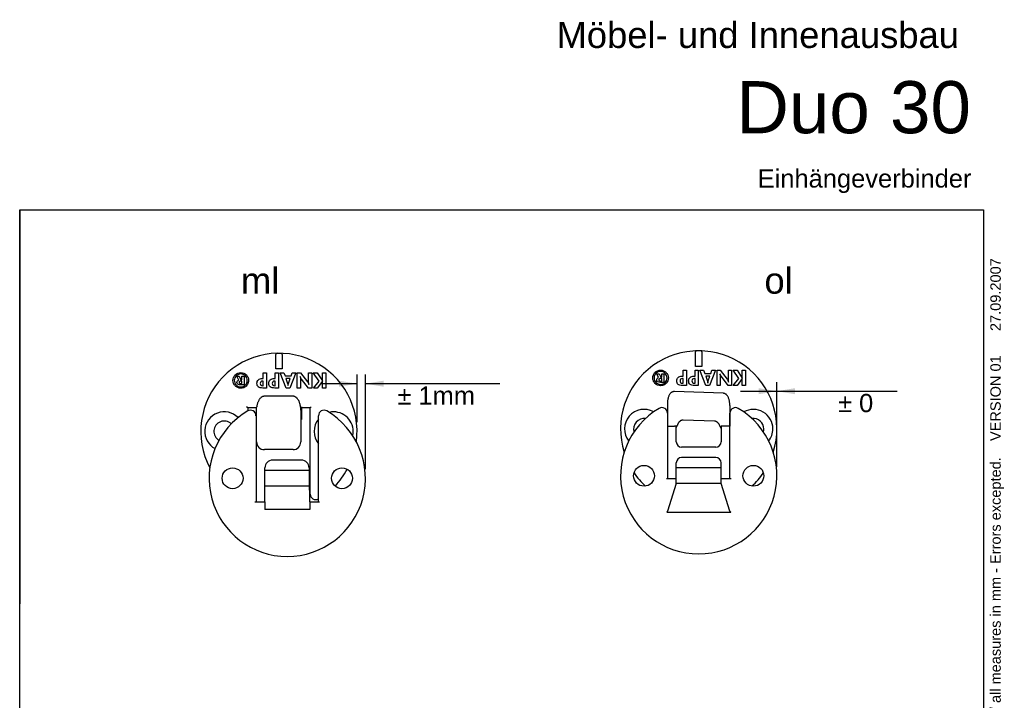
# Model space of a CAD drawing. Header units: inches. Extents: x 15 to 204, y 9 to 289.
# Tile 5 of 5: x 15 to 204, y 158 to 289. Entities that reach past the tile are written whole.
import ezdxf
from ezdxf.enums import TextEntityAlignment as Align

# ---------------------------------------------------------------- set-up
doc = ezdxf.new("R2010")
doc.units = ezdxf.units.IN
doc.header["$MEASUREMENT"] = 0
for name, color, linetype in [('Default', 7, 'Continuous'), ('DUO_30', 7, 'Continuous'), ('DUO_30_OL', 7, 'Continuous')]:
    doc.layers.add(name, color=color, linetype=linetype)
doc.styles.add('SEACAD_arial_ttf', font='arial.ttf')
doc.dimstyles.new('ISO', dxfattribs={"dimtxt": 3.5, "dimasz": 3.5, "dimexe": 1.75, "dimexo": 1.75, "dimgap": 0.35, "dimtad": 1, "dimdsep": 46, "dimtxsty": 'SEACAD_arial_ttf', "dimblk1": '_SE_FILLED', "dimblk2": '_SE_FILLED', "dimsah": 1, "dimcen": 1.75, "dimclrd": 7, "dimclre": 7, "dimclrt": 7, "dimadec": 0, "dimazin": 0, "dimtfac": 1, "dimtofl": 0, "dimtmove": 0, "dimatfit": 3, "dimfxl": 1, "dimtolj": 1, "dimarcsym": 0})

# ---------------------------------------------------------------- blocks, each defined once
blk = doc.blocks.new('SE3')
at = {"layer": 'DUO_30_OL', "color": 7, "linetype": 'Continuous'}
for p, q in [((144.77, 224.94), (144.77, 224.77)), ((144.77, 221.98), (144.77, 224.77)), ((145.97, 224.77), (145.97, 224.94)), ((145.97, 224.77), (145.97, 221.98)), ((142.36, 221.25), (143, 221.25)), ((142.36, 220.12), (142.36, 221.25)), ((143, 221.25), (143, 218.3)), ((144.66, 221.25), (145.29, 221.25)), ((144.66, 220.12), (144.66, 221.25)), ((145.97, 221.98), (144.77, 221.98)), ((145.29, 221.25), (145.29, 218.3)), ((146.74, 218.3), (145.6, 221.25)), ((145.6, 221.25), (146.32, 221.25)), ((146.32, 221.25), (146.56, 220.62)), ((148.59, 221.25), (147.46, 218.3)), ((147.7, 220.62), (147.91, 221.25)), ((147.91, 221.25), (148.59, 221.25)), ((148.89, 218.3), (148.89, 221.25)), ((148.89, 221.25), (149.51, 221.25)), ((149.51, 221.25), (150.85, 219.5)), ((151.07, 221.25), (151.68, 221.25)), ((151.07, 219.56), (151.07, 221.25)), ((151.68, 221.25), (151.68, 218.3)), ((153.06, 219.64), (151.97, 221.25)), ((151.97, 221.25), (152.73, 221.25)), ((152.73, 221.25), (153.72, 219.71)), ((153.72, 221.25), (154.35, 221.25)), ((153.72, 219.71), (153.72, 221.25)), ((154.35, 221.25), (154.35, 218.3)), ((137.67, 219.83), (137.3, 220.57)), ((137.3, 220.57), (137.75, 220.57)), ((137.75, 220.57), (138.07, 219.89)), ((138.07, 219.89), (138.27, 219.89)), ((138.27, 219.65), (138.07, 219.65)), ((138.27, 219.89), (138.27, 220.57)), ((138.27, 220.57), (138.67, 220.57)), ((138.27, 219.17), (138.27, 219.65)), ((138.67, 220.57), (138.67, 218.91)), ((142.19, 220.12), (142.36, 220.12)), ((142.36, 219.63), (142.27, 219.63)), ((142.36, 218.76), (142.36, 219.63)), ((144.49, 220.12), (144.66, 220.12)), ((144.66, 219.63), (144.57, 219.63)), ((144.66, 218.76), (144.66, 219.63)), ((146.56, 220.62), (147.7, 220.62)), ((147.53, 220.13), (146.71, 220.13)), ((146.71, 220.13), (147.04, 219.17)), ((147.21, 219.19), (147.53, 220.13)), ((149.49, 219.95), (149.49, 218.3)), ((151.02, 218.3), (149.72, 220.02)), ((152.01, 218.3), (153.06, 219.64)), ((153.72, 219.63), (152.74, 218.3)), ((153.72, 218.3), (153.72, 219.63)), ((138.67, 218.91), (138.02, 218.91)), ((138.09, 219.17), (138.27, 219.17)), ((142.27, 218.76), (142.36, 218.76)), ((143, 218.3), (142.27, 218.3)), ((144.57, 218.76), (144.66, 218.76)), ((145.29, 218.3), (144.57, 218.3)), ((147.46, 218.3), (146.74, 218.3)), ((149.49, 218.3), (148.89, 218.3)), ((151.68, 218.3), (151.02, 218.3)), ((152.74, 218.3), (152.01, 218.3)), ((154.35, 218.3), (153.72, 218.3)), ((150.06, 216.82), (140.71, 217.14)), ((139.37, 214.78), (139.37, 213)), ((151.34, 214.46), (151.34, 210.48)), ((139.37, 213), (139.37, 200.48)), ((151.37, 200.48), (151.37, 213)), ((139.37, 210.48), (140.7, 210.48)), ((141.08, 210.48), (140.7, 210.48)), ((141.07, 207.48), (141.07, 210.48)), ((148.39, 211.46), (142.41, 211.67)), ((150.1, 210.48), (149.67, 210.48)), ((149.67, 210.48), (149.67, 207.48)), ((151.34, 210.48), (150.1, 210.48)), ((151.37, 210.48), (151.34, 210.48)), ((148.67, 206.48), (142.07, 206.48)), ((148.67, 204.48), (142.07, 204.48)), ((141.07, 202.48), (141.07, 203.48)), ((149.67, 202.48), (141.07, 202.48)), ((141.07, 200.48), (141.07, 202.48)), ((149.67, 202.48), (149.67, 203.48)), ((149.67, 200.48), (149.67, 202.48)), ((139.17, 200.48), (139.22, 200.48)), ((139.22, 200.48), (139.39, 200.48)), ((139.39, 200.48), (141.07, 200.48)), ((141.07, 199.48), (141.07, 200.48)), ((149.67, 199.48), (149.67, 200.48)), ((149.67, 200.48), (151.34, 200.48)), ((151.34, 200.48), (151.52, 200.48)), ((151.52, 200.48), (151.57, 200.48)), ((141.07, 199.48), (139.39, 194.19)), ((149.67, 199.48), (141.07, 199.48)), ((151.34, 194.19), (149.67, 199.48)), ((139.22, 194.01), (151.52, 194.01))]:
    blk.add_line(p, q, dxfattribs=at)
for centre in [(134.87, 200.98), (155.87, 200.98)]:
    blk.add_circle(centre, 2, dxfattribs=at)
for centre, radius, start, end in [((145.37, 209.98), 15, 342.5424, 197.4576), ((145.37, 209.98), 14.97, 87.7035, 92.2965), ((145.37, 200.98), 15, 120.4484, 59.5516), ((134.87, 209.98), 3.75, 60.3406, 218.4568), ((138.31, 213), 1.06, 0, 120.4484), ((152.43, 213), 1.06, 59.5516, 180), ((155.87, 209.98), 3.75, 0, 119.6594), ((134.87, 209.98), 2, 81.9332, 196.8642), ((155.87, 209.98), 2, 0, 98.0668), ((155.87, 209.98), 2, 343.1358, 360), ((155.87, 209.98), 3.75, 321.5432, 360), ((142.07, 207.48), 1, 180, 270), ((148.67, 207.48), 1, 270, 360), ((142.07, 203.48), 1, 90, 180), ((148.67, 203.48), 1, 0, 90), ((145.37, 209.98), 15, 214.1471, 227.0555), ((145.37, 209.98), 15, 312.9445, 325.8529)]:
    blk.add_arc(centre, radius, start, end, dxfattribs=at)
for points, knots in [([(136.99, 220.83), (137.13, 220.97), (137.3, 221.08), (137.48, 221.16), (137.66, 221.23), (137.85, 221.27), (138.05, 221.27), (138.25, 221.27), (138.44, 221.23), (138.62, 221.15)], [0, 0, 0, 0, 0.502743, 0.502743, 0.502743, 0.999406, 0.999406, 0.999406, 1, 1, 1, 1]), ([(136.66, 219.2), (136.58, 219.38), (136.55, 219.57), (136.55, 219.77), (136.55, 219.98), (136.59, 220.17), (136.66, 220.35), (136.74, 220.53), (136.85, 220.69), (136.99, 220.83)], [0, 0, 0, 0, 0.49607, 0.49607, 0.49607, 0.99941, 0.99941, 0.99941, 1, 1, 1, 1]), ([(136.89, 220.26), (136.83, 220.11), (136.8, 219.95), (136.8, 219.79), (136.8, 219.61), (136.83, 219.45), (136.89, 219.3), (136.94, 219.15), (137.03, 219.02), (137.15, 218.9)], [0, 0, 0, 0, 0.487861, 0.487861, 0.487861, 0.999509, 0.999509, 0.999509, 1, 1, 1, 1]), ([(138.53, 220.92), (138.37, 220.99), (138.22, 221.02), (138.05, 221.02), (137.89, 221.02), (137.73, 220.99), (137.58, 220.92), (137.43, 220.86), (137.29, 220.77), (137.16, 220.65)], [0, 0, 0, 0, 0.503317, 0.503317, 0.503317, 0.999499, 0.999499, 0.999499, 1, 1, 1, 1]), ([(137.48, 219.03), (137.37, 219.11), (137.31, 219.23), (137.31, 219.39), (137.31, 219.5), (137.34, 219.59), (137.4, 219.67)], [0, 0, 0, 0, 0.583375, 0.583375, 0.583375, 1, 1, 1, 1]), ([(137.81, 219.59), (137.75, 219.55), (137.72, 219.49), (137.72, 219.41), (137.72, 219.33), (137.75, 219.27), (137.81, 219.23)], [0, 0, 0, 0, 0.484905, 0.484905, 0.484905, 1, 1, 1, 1]), ([(139.11, 220.82), (139.25, 220.67), (139.36, 220.51), (139.43, 220.34), (139.51, 220.16), (139.54, 219.97), (139.54, 219.77), (139.54, 219.64), (139.53, 219.5), (139.49, 219.37), (139.45, 219.24), (139.4, 219.12), (139.33, 218.99)], [0, 0, 0, 0, 0.500982, 0.500982, 0.500982, 0.999179, 0.999179, 0.999179, 0.999584, 0.999584, 0.999584, 1, 1, 1, 1]), ([(139.2, 219.29), (139.26, 219.44), (139.3, 219.6), (139.3, 219.77), (139.3, 219.93), (139.27, 220.09), (139.2, 220.24)], [0, 0, 0, 0, 0.50334, 0.50334, 0.50334, 1, 1, 1, 1]), ([(141.42, 218.52), (141.23, 218.67), (141.14, 218.9), (141.14, 219.21), (141.14, 219.49), (141.23, 219.72), (141.42, 219.88), (141.61, 220.04), (141.86, 220.12), (142.19, 220.12)], [0, 0, 0, 0, 0.504743, 0.504743, 0.504743, 0.999155, 0.999155, 0.999155, 1, 1, 1, 1]), ([(141.9, 219.52), (141.82, 219.45), (141.78, 219.34), (141.78, 219.18), (141.78, 219.04), (141.82, 218.93), (141.9, 218.86)], [0, 0, 0, 0, 0.515135, 0.515135, 0.515135, 1, 1, 1, 1]), ([(143.71, 218.52), (143.53, 218.67), (143.43, 218.9), (143.43, 219.21), (143.43, 219.49), (143.53, 219.72), (143.71, 219.88), (143.9, 220.04), (144.16, 220.12), (144.49, 220.12)], [0, 0, 0, 0, 0.504743, 0.504743, 0.504743, 0.999155, 0.999155, 0.999155, 1, 1, 1, 1]), ([(144.19, 219.52), (144.12, 219.45), (144.08, 219.34), (144.08, 219.18), (144.08, 219.04), (144.12, 218.93), (144.19, 218.86)], [0, 0, 0, 0, 0.515135, 0.515135, 0.515135, 1, 1, 1, 1]), ([(149.45, 220.53), (149.47, 220.44), (149.48, 220.36), (149.48, 220.27), (149.49, 220.19), (149.49, 220.08), (149.49, 219.95)], [0, 0, 0, 0, 0.447505, 0.447505, 0.447505, 1, 1, 1, 1]), ([(151.12, 218.98), (151.1, 219.06), (151.09, 219.15), (151.08, 219.24), (151.08, 219.32), (151.07, 219.43), (151.07, 219.56)], [0, 0, 0, 0, 0.441314, 0.441314, 0.441314, 1, 1, 1, 1]), ([(139.33, 218.99), (139.19, 218.76), (139.01, 218.59), (138.79, 218.46), (138.56, 218.33), (138.32, 218.27), (138.05, 218.27)], [0, 0, 0, 0, 0.498525, 0.498525, 0.498525, 1, 1, 1, 1]), ([(147.12, 218.78), (147.14, 218.87), (147.15, 218.96), (147.17, 219.03), (147.19, 219.11), (147.2, 219.16), (147.21, 219.19)], [0, 0, 0, 0, 0.625362, 0.625362, 0.625362, 1, 1, 1, 1]), ([(141.08, 210.48), (141.09, 210.47), (141.09, 210.46), (141.09, 210.44), (141.09, 210.43), (141.1, 210.42), (141.1, 210.41), (141.1, 210.41), (141.11, 210.4), (141.11, 210.4), (141.11, 210.4), (141.11, 210.39), (141.12, 210.39), (141.12, 210.39), (141.12, 210.39), (141.12, 210.39), (141.13, 210.39), (141.13, 210.39), (141.13, 210.39), (141.14, 210.4), (141.14, 210.4), (141.14, 210.4), (141.15, 210.41), (141.16, 210.42), (141.17, 210.43), (141.19, 210.47), (141.21, 210.52), (141.23, 210.57), (141.24, 210.6), (141.26, 210.64), (141.27, 210.68)], [0, 0, 0, 0, 0.086352, 0.086352, 0.086352, 0.176014, 0.176014, 0.176014, 0.208102, 0.208102, 0.208102, 0.240732, 0.240732, 0.240732, 0.264086, 0.264086, 0.264086, 0.287354, 0.287354, 0.287354, 0.324089, 0.324089, 0.324089, 0.414318, 0.414318, 0.414318, 0.734039, 0.734039, 0.734039, 1, 1, 1, 1]), ([(149.47, 210.47), (149.49, 210.41), (149.51, 210.36), (149.53, 210.3), (149.54, 210.28), (149.55, 210.27), (149.56, 210.25), (149.56, 210.23), (149.57, 210.22), (149.58, 210.2), (149.59, 210.2), (149.59, 210.19), (149.59, 210.19), (149.6, 210.19), (149.6, 210.18), (149.61, 210.18), (149.61, 210.18), (149.61, 210.18), (149.61, 210.18), (149.62, 210.18), (149.62, 210.18), (149.62, 210.18), (149.62, 210.18), (149.63, 210.18), (149.63, 210.18), (149.63, 210.18), (149.63, 210.19), (149.64, 210.19), (149.64, 210.21), (149.65, 210.22), (149.65, 210.24), (149.67, 210.32), (149.67, 210.4), (149.67, 210.48)], [0, 0, 0, 0, 0.256553, 0.256553, 0.256553, 0.341162, 0.341162, 0.341162, 0.421348, 0.421348, 0.421348, 0.448405, 0.448405, 0.448405, 0.475797, 0.475797, 0.475797, 0.492696, 0.492696, 0.492696, 0.50975, 0.50975, 0.50975, 0.525353, 0.525353, 0.525353, 0.553765, 0.553765, 0.553765, 0.633508, 0.633508, 0.633508, 1, 1, 1, 1])]:
    blk.add_open_spline(points, degree=3, knots=knots, dxfattribs=at)
for points in [[(137.16, 220.65), (137.05, 220.54), (136.96, 220.41), (136.89, 220.26)], [(137.4, 219.67), (137.47, 219.75), (137.56, 219.8), (137.67, 219.83)], [(138.07, 219.65), (137.95, 219.65), (137.86, 219.63), (137.81, 219.59)], [(138.94, 220.64), (138.82, 220.76), (138.68, 220.85), (138.53, 220.92)], [(138.62, 221.15), (138.81, 221.07), (138.97, 220.96), (139.11, 220.82)], [(138.92, 218.87), (139.04, 219), (139.13, 219.13), (139.2, 219.29)], [(139.2, 220.24), (139.14, 220.39), (139.05, 220.52), (138.94, 220.64)], [(142.27, 219.63), (142.1, 219.63), (141.98, 219.59), (141.9, 219.52)], [(144.57, 219.63), (144.4, 219.63), (144.27, 219.59), (144.19, 219.52)], [(149.59, 220.22), (149.55, 220.31), (149.5, 220.41), (149.45, 220.53)], [(149.72, 220.02), (149.68, 220.06), (149.64, 220.13), (149.59, 220.22)], [(150.85, 219.5), (150.89, 219.45), (150.93, 219.38), (150.98, 219.3)], [(150.98, 219.3), (151.02, 219.21), (151.07, 219.1), (151.12, 218.98)], [(136.97, 218.72), (136.84, 218.86), (136.73, 219.02), (136.66, 219.2)], [(137.46, 218.38), (137.28, 218.46), (137.12, 218.57), (136.97, 218.72)], [(137.15, 218.9), (137.27, 218.77), (137.41, 218.68), (137.56, 218.61)], [(138.05, 218.27), (137.84, 218.27), (137.65, 218.31), (137.46, 218.38)], [(138.02, 218.91), (137.78, 218.91), (137.6, 218.95), (137.48, 219.03)], [(137.56, 218.61), (137.71, 218.55), (137.87, 218.52), (138.05, 218.52)], [(137.81, 219.23), (137.87, 219.19), (137.96, 219.17), (138.09, 219.17)], [(138.05, 218.52), (138.22, 218.52), (138.38, 218.55), (138.52, 218.61)], [(138.52, 218.61), (138.67, 218.67), (138.8, 218.76), (138.92, 218.87)], [(142.27, 218.3), (141.89, 218.3), (141.6, 218.37), (141.42, 218.52)], [(141.9, 218.86), (141.98, 218.8), (142.1, 218.76), (142.27, 218.76)], [(144.57, 218.3), (144.18, 218.3), (143.9, 218.37), (143.71, 218.52)], [(144.19, 218.86), (144.27, 218.8), (144.4, 218.76), (144.57, 218.76)], [(147.04, 219.17), (147.05, 219.15), (147.06, 219.1), (147.07, 219.03)], [(147.07, 219.03), (147.09, 218.96), (147.1, 218.88), (147.12, 218.78)]]:
    blk.add_open_spline(points, degree=3, dxfattribs=at)
for points, weights in [([(140.71, 217.14), (139.37, 217.19), (139.37, 214.78)], [1, 0.841569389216, 1]), ([(151.34, 214.46), (151.34, 216.77), (150.06, 216.82)], [1, 0.848735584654, 1]), ([(142.41, 211.67), (141.62, 211.7), (141.27, 210.68)], [1, 0.935719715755, 1]), ([(149.47, 210.47), (149.13, 211.43), (148.39, 211.46)], [1, 0.940505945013, 1]), ([(139.22, 194.01), (139.34, 194.01), (139.39, 194.19)], [1, 0.866025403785, 1]), ([(151.34, 194.19), (151.4, 194.01), (151.52, 194.01)], [1, 0.866025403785, 1])]:
    blk.add_rational_spline(points, weights, degree=2, dxfattribs=at)
blk = doc.blocks.new('DMBLK32')
at = {"layer": 'Default', "linetype": 'Continuous', "lineweight": 30}
for points in [[(156.87, 217.8), (156.87, 216.64), (160.37, 217.22)], [(163.88, 217.8), (160.38, 217.22), (163.88, 216.64)]]:
    blk.add_hatch(color=7, dxfattribs=at).paths.add_polyline_path(points)
at = {"layer": 'Default', "color": 7, "linetype": 'Continuous', "lineweight": 30}
for p, q in [((160.37, 202.73), (160.37, 218.97)), ((160.38, 202.73), (160.38, 218.97)), ((153.37, 217.22), (160.37, 217.22)), ((160.38, 217.22), (183.44, 217.22))]:
    blk.add_line(p, q, dxfattribs=at)
at = {"layer": 'Default', "color": 7, "linetype": 'Continuous', "lineweight": 30, "style": 'SEACAD_arial_ttf'}
for s, p in [('±', (172.14, 216.7)), (' 0 ', (174.8, 216.7))]:
    blk.add_text(s, height=3.5, dxfattribs=at).set_placement(p, align=Align.TOP_LEFT)
blk = doc.blocks.new('_SE_FILLED')
at = {"color": 0}
blk.add_line((0, 0), (-1, 0), dxfattribs=at)
blk.add_solid([(0, 0), (-1, -0.1665), (-1, 0.1665), (0, 0)], dxfattribs=at)
blk = doc.blocks.new('SE4')
at = {"layer": 'DUO_30', "color": 7, "linetype": 'Continuous'}
for p, q in [((64.18, 224.46), (64.18, 224.29)), ((64.18, 221.5), (64.18, 224.29)), ((65.38, 224.29), (65.38, 224.46)), ((65.38, 224.29), (65.38, 221.5)), ((65.38, 221.5), (64.18, 221.5)), ((57.08, 219.35), (56.7, 220.09)), ((56.7, 220.09), (57.16, 220.09)), ((57.16, 220.09), (57.47, 219.41)), ((57.47, 219.41), (57.67, 219.41)), ((57.67, 219.41), (57.67, 220.09)), ((57.67, 220.09), (58.08, 220.09)), ((58.08, 220.09), (58.08, 218.43)), ((61.6, 219.64), (61.77, 219.64)), ((61.77, 220.77), (62.41, 220.77)), ((61.77, 219.64), (61.77, 220.77)), ((62.41, 220.77), (62.41, 217.82)), ((63.89, 219.64), (64.07, 219.64)), ((64.07, 220.77), (64.7, 220.77)), ((64.07, 219.64), (64.07, 220.77)), ((64.7, 220.77), (64.7, 217.82)), ((66.15, 217.82), (65.01, 220.77)), ((65.01, 220.77), (65.73, 220.77)), ((65.73, 220.77), (65.97, 220.14)), ((65.97, 220.14), (67.11, 220.14)), ((66.93, 219.65), (66.11, 219.65)), ((66.11, 219.65), (66.44, 218.69)), ((66.61, 218.71), (66.93, 219.65)), ((67.99, 220.77), (66.87, 217.82)), ((67.11, 220.14), (67.31, 220.77)), ((67.31, 220.77), (67.99, 220.77)), ((68.3, 217.82), (68.3, 220.77)), ((68.3, 220.77), (68.92, 220.77)), ((68.9, 219.47), (68.9, 217.82)), ((68.92, 220.77), (70.26, 219.02)), ((70.43, 217.82), (69.12, 219.54)), ((70.48, 220.77), (71.08, 220.77)), ((70.48, 219.08), (70.48, 220.77)), ((71.08, 220.77), (71.08, 217.82)), ((72.47, 219.16), (71.37, 220.77)), ((71.37, 220.77), (72.13, 220.77)), ((72.13, 220.77), (73.13, 219.22)), ((73.13, 220.77), (73.76, 220.77)), ((73.13, 219.22), (73.13, 220.77)), ((73.76, 220.77), (73.76, 217.82)), ((58.08, 218.43), (57.42, 218.43)), ((57.67, 219.17), (57.47, 219.17)), ((57.49, 218.68), (57.67, 218.68)), ((57.67, 218.68), (57.67, 219.17)), ((61.77, 219.15), (61.68, 219.15)), ((61.68, 218.28), (61.77, 218.28)), ((62.41, 217.82), (61.68, 217.82)), ((61.77, 218.28), (61.77, 219.15)), ((64.07, 219.15), (63.97, 219.15)), ((63.97, 218.28), (64.07, 218.28)), ((64.7, 217.82), (63.97, 217.82)), ((64.07, 218.28), (64.07, 219.15)), ((66.87, 217.82), (66.15, 217.82)), ((68.9, 217.82), (68.3, 217.82)), ((71.08, 217.82), (70.43, 217.82)), ((71.41, 217.82), (72.47, 219.16)), ((72.14, 217.82), (71.41, 217.82)), ((73.13, 219.15), (72.14, 217.82)), ((73.13, 217.82), (73.13, 219.15)), ((73.76, 217.82), (73.13, 217.82)), ((67.48, 216.25), (61.98, 216.25)), ((58.78, 214), (58.58, 214.2)), ((60.48, 214), (58.78, 214)), ((58.78, 214), (58.78, 213.43)), ((60.48, 209.43), (60.48, 214)), ((69.08, 214.2), (69.08, 211.77)), ((70.78, 214), (69.08, 214)), ((70.78, 214), (70.98, 214.2)), ((70.78, 197.48), (70.78, 214)), ((60.38, 212.51), (60.38, 196)), ((68.98, 213.57), (68.98, 209.43)), ((69.08, 211.77), (68.98, 211.77)), ((72.38, 196), (72.38, 212.51)), ((60.48, 207.5), (60.48, 209.43)), ((68.98, 209.43), (68.98, 207.5)), ((67.48, 206), (61.98, 206)), ((62.08, 202), (62.08, 202.5)), ((69.08, 204), (63.58, 204)), ((70.58, 202.5), (70.58, 202)), ((62.08, 199), (62.08, 202)), ((70.58, 202), (62.08, 202)), ((70.58, 202), (70.58, 199)), ((70.58, 199), (62.08, 199)), ((62.08, 196), (62.08, 199)), ((70.58, 199), (70.58, 198.23)), ((70.68, 198.23), (70.58, 198.23)), ((70.68, 196), (70.68, 198.23)), ((60.18, 196), (62.08, 196)), ((62.08, 196), (62.08, 194.53)), ((70.68, 196), (72.58, 196)), ((70.68, 196), (70.68, 194.53)), ((70.68, 194.53), (62.08, 194.53))]:
    blk.add_line(p, q, dxfattribs=at)
for centre in [(55.88, 200.5), (76.88, 200.5)]:
    blk.add_circle(centre, 2, dxfattribs=at)
for centre, radius, start, end in [((64.78, 209.5), 15, 352.3402, 207.8209), ((64.78, 209.5), 14.97, 87.7035, 92.2965), ((59.14, 214.37), 1.38, 344.5641, 353.0077), ((54.28, 209.5), 3.75, 44.9835, 241.7327), ((66.38, 200.5), 15, 120.4484, 59.5516), ((59.31, 212.51), 1.06, 0, 120.4484), ((75.28, 209.5), 3.75, 140.6542, 219.3458), ((73.44, 212.51), 1.06, 59.5516, 180), ((75.28, 209.5), 3.75, 0, 103.0193), ((54.28, 209.5), 2, 47.258, 239.4582), ((75.28, 209.5), 3.75, 347.6209, 360), ((61.98, 207.5), 1.5, 180, 270), ((67.48, 207.5), 1.5, 270, 360), ((63.58, 202.5), 1.5, 90, 180), ((69.08, 202.5), 1.5, 0, 90), ((64.78, 209.5), 15, 315.7395, 330.9767), ((71.84, 197.48), 1.06, 180, 300.4484)]:
    blk.add_arc(centre, radius, start, end, dxfattribs=at)
for points, knots in [([(56.06, 218.72), (55.99, 218.9), (55.95, 219.09), (55.95, 219.29), (55.95, 219.5), (55.99, 219.69), (56.07, 219.87), (56.14, 220.05), (56.25, 220.21), (56.4, 220.35)], [0, 0, 0, 0, 0.49607, 0.49607, 0.49607, 0.99941, 0.99941, 0.99941, 1, 1, 1, 1]), ([(56.3, 219.78), (56.23, 219.63), (56.2, 219.47), (56.2, 219.31), (56.2, 219.13), (56.23, 218.97), (56.29, 218.82), (56.35, 218.67), (56.44, 218.54), (56.56, 218.42)], [0, 0, 0, 0, 0.487861, 0.487861, 0.487861, 0.999509, 0.999509, 0.999509, 1, 1, 1, 1]), ([(56.4, 220.35), (56.54, 220.49), (56.7, 220.6), (56.89, 220.68), (57.07, 220.75), (57.26, 220.79), (57.46, 220.79), (57.66, 220.79), (57.85, 220.75), (58.03, 220.67)], [0, 0, 0, 0, 0.502743, 0.502743, 0.502743, 0.999406, 0.999406, 0.999406, 1, 1, 1, 1]), ([(57.93, 220.44), (57.78, 220.5), (57.62, 220.54), (57.46, 220.54), (57.3, 220.54), (57.14, 220.51), (56.99, 220.44), (56.83, 220.38), (56.7, 220.29), (56.57, 220.17)], [0, 0, 0, 0, 0.503317, 0.503317, 0.503317, 0.999499, 0.999499, 0.999499, 1, 1, 1, 1]), ([(58.52, 220.34), (58.66, 220.19), (58.77, 220.03), (58.84, 219.85), (58.91, 219.68), (58.95, 219.49), (58.95, 219.29), (58.95, 219.15), (58.93, 219.02), (58.9, 218.89), (58.86, 218.76), (58.81, 218.64), (58.73, 218.51)], [0, 0, 0, 0, 0.500982, 0.500982, 0.500982, 0.999179, 0.999179, 0.999179, 0.999584, 0.999584, 0.999584, 1, 1, 1, 1]), ([(58.6, 218.81), (58.67, 218.96), (58.7, 219.12), (58.7, 219.29), (58.7, 219.45), (58.67, 219.61), (58.61, 219.76)], [0, 0, 0, 0, 0.50334, 0.50334, 0.50334, 1, 1, 1, 1]), ([(60.82, 218.04), (60.64, 218.19), (60.55, 218.42), (60.55, 218.73), (60.55, 219.01), (60.64, 219.24), (60.83, 219.4), (61.01, 219.56), (61.27, 219.64), (61.6, 219.64)], [0, 0, 0, 0, 0.504743, 0.504743, 0.504743, 0.999155, 0.999155, 0.999155, 1, 1, 1, 1]), ([(63.12, 218.04), (62.93, 218.19), (62.84, 218.42), (62.84, 218.73), (62.84, 219.01), (62.93, 219.24), (63.12, 219.4), (63.31, 219.56), (63.56, 219.64), (63.89, 219.64)], [0, 0, 0, 0, 0.504743, 0.504743, 0.504743, 0.999155, 0.999155, 0.999155, 1, 1, 1, 1]), ([(68.86, 220.05), (68.87, 219.96), (68.88, 219.88), (68.89, 219.79), (68.9, 219.71), (68.9, 219.6), (68.9, 219.47)], [0, 0, 0, 0, 0.447505, 0.447505, 0.447505, 1, 1, 1, 1]), ([(56.89, 218.55), (56.77, 218.63), (56.71, 218.75), (56.71, 218.91), (56.71, 219.02), (56.74, 219.11), (56.81, 219.19)], [0, 0, 0, 0, 0.583375, 0.583375, 0.583375, 1, 1, 1, 1]), ([(57.21, 219.11), (57.16, 219.07), (57.13, 219.01), (57.13, 218.93), (57.13, 218.85), (57.16, 218.79), (57.22, 218.75)], [0, 0, 0, 0, 0.484905, 0.484905, 0.484905, 1, 1, 1, 1]), ([(58.73, 218.51), (58.6, 218.28), (58.42, 218.11), (58.19, 217.98), (57.97, 217.85), (57.73, 217.79), (57.46, 217.79)], [0, 0, 0, 0, 0.498525, 0.498525, 0.498525, 1, 1, 1, 1]), ([(61.31, 219.04), (61.23, 218.97), (61.19, 218.86), (61.19, 218.7), (61.19, 218.56), (61.23, 218.45), (61.31, 218.38)], [0, 0, 0, 0, 0.515135, 0.515135, 0.515135, 1, 1, 1, 1]), ([(63.6, 219.04), (63.52, 218.97), (63.48, 218.86), (63.48, 218.7), (63.48, 218.56), (63.52, 218.45), (63.6, 218.38)], [0, 0, 0, 0, 0.515135, 0.515135, 0.515135, 1, 1, 1, 1]), ([(66.53, 218.3), (66.54, 218.39), (66.56, 218.48), (66.58, 218.55), (66.59, 218.63), (66.61, 218.68), (66.61, 218.71)], [0, 0, 0, 0, 0.625362, 0.625362, 0.625362, 1, 1, 1, 1]), ([(70.52, 218.5), (70.51, 218.58), (70.5, 218.67), (70.49, 218.76), (70.48, 218.84), (70.48, 218.95), (70.48, 219.08)], [0, 0, 0, 0, 0.441314, 0.441314, 0.441314, 1, 1, 1, 1])]:
    blk.add_open_spline(points, degree=3, knots=knots, dxfattribs=at)
for points in [[(56.57, 220.17), (56.45, 220.06), (56.36, 219.93), (56.3, 219.78)], [(56.81, 219.19), (56.87, 219.27), (56.96, 219.32), (57.08, 219.35)], [(58.34, 220.16), (58.22, 220.28), (58.09, 220.37), (57.93, 220.44)], [(58.03, 220.67), (58.21, 220.59), (58.38, 220.48), (58.52, 220.34)], [(58.61, 219.76), (58.55, 219.91), (58.46, 220.04), (58.34, 220.16)], [(69, 219.74), (68.95, 219.83), (68.91, 219.93), (68.86, 220.05)], [(69.12, 219.54), (69.08, 219.58), (69.04, 219.65), (69, 219.74)], [(56.38, 218.24), (56.24, 218.38), (56.14, 218.54), (56.06, 218.72)], [(56.87, 217.9), (56.69, 217.98), (56.52, 218.09), (56.38, 218.24)], [(56.56, 218.42), (56.68, 218.29), (56.82, 218.2), (56.97, 218.13)], [(57.46, 217.79), (57.25, 217.79), (57.05, 217.83), (56.87, 217.9)], [(57.42, 218.43), (57.19, 218.43), (57.01, 218.47), (56.89, 218.55)], [(56.97, 218.13), (57.12, 218.07), (57.28, 218.04), (57.45, 218.04)], [(57.47, 219.17), (57.35, 219.17), (57.27, 219.15), (57.21, 219.11)], [(57.22, 218.75), (57.28, 218.71), (57.37, 218.68), (57.49, 218.68)], [(57.45, 218.04), (57.62, 218.04), (57.78, 218.07), (57.93, 218.13)], [(57.93, 218.13), (58.07, 218.19), (58.21, 218.28), (58.32, 218.39)], [(58.32, 218.39), (58.44, 218.52), (58.54, 218.65), (58.6, 218.81)], [(61.68, 217.82), (61.29, 217.82), (61.01, 217.89), (60.82, 218.04)], [(61.68, 219.15), (61.51, 219.15), (61.38, 219.11), (61.31, 219.04)], [(61.31, 218.38), (61.38, 218.32), (61.51, 218.28), (61.68, 218.28)], [(63.97, 217.82), (63.59, 217.82), (63.3, 217.89), (63.12, 218.04)], [(63.97, 219.15), (63.8, 219.15), (63.68, 219.11), (63.6, 219.04)], [(63.6, 218.38), (63.68, 218.32), (63.8, 218.28), (63.97, 218.28)], [(66.44, 218.69), (66.45, 218.66), (66.47, 218.62), (66.48, 218.55)], [(66.48, 218.55), (66.5, 218.48), (66.51, 218.4), (66.53, 218.3)], [(70.26, 219.02), (70.3, 218.97), (70.34, 218.9), (70.38, 218.81)], [(70.38, 218.81), (70.43, 218.73), (70.47, 218.62), (70.52, 218.5)]]:
    blk.add_open_spline(points, degree=3, dxfattribs=at)
for points, weights in [([(61.98, 216.25), (60.79, 216.25), (60.52, 214.2)], [1, 0.785272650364, 1]), ([(68.98, 213.57), (68.98, 216.25), (67.48, 216.25)], [1, 0.707106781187, 1])]:
    blk.add_rational_spline(points, weights, degree=2, dxfattribs=at)
blk = doc.blocks.new('DMBLK33')
at = {"layer": 'Default', "linetype": 'Continuous', "lineweight": 30}
for points in [[(76.28, 219.24), (76.28, 218.08), (79.78, 218.66)], [(84.88, 219.24), (81.38, 218.66), (84.88, 218.08)]]:
    blk.add_hatch(color=7, dxfattribs=at).paths.add_polyline_path(points)
at = {"layer": 'Default', "color": 7, "linetype": 'Continuous', "lineweight": 30}
for p, q in [((79.78, 211.25), (79.78, 220.41)), ((81.38, 202.25), (81.38, 220.41)), ((79.78, 218.66), (72.78, 218.66)), ((107.21, 218.66), (81.38, 218.66))]:
    blk.add_line(p, q, dxfattribs=at)
at = {"layer": 'Default', "color": 7, "linetype": 'Continuous', "lineweight": 30, "style": 'SEACAD_arial_ttf'}
for s, p in [('±', (87.54, 218.13)), (' 1mm ', (90.2, 218.13))]:
    blk.add_text(s, height=3.5, dxfattribs=at).set_placement(p, align=Align.TOP_LEFT)

msp = doc.modelspace()

# ---------------------------------------------------------------- linework, layer by layer
at = {"layer": 'Default', "color": 7, "linetype": 'Continuous'}
for p, q in [((15.005, 24.323), (15.005, 252.008)), ((15.005, 252.008), (200.067, 252.008)), ((15.005, 252.008), (15.005, 176.408)), ((200.067, 252.008), (200.067, 24.323)), ((160.369, 200.98), (160.379, 200.98)), ((200.067, 176.408), (200.067, 100.808))]:
    msp.add_line(p, q, dxfattribs=at)

# ---------------------------------------------------------------- block references
at = {"color": 7}
for name in ['SE4', 'SE3']:
    msp.add_blockref(name, (0, 0), dxfattribs=at)

# ---------------------------------------------------------------- texts
at = {"layer": 'Default', "color": 7, "linetype": 'Continuous', "style": 'SEACAD_arial_ttf'}
for s, height, p in [('Möbel- und Innenausbau', 5, (118.071, 288.111)), ('Duo 30', 10, (152.594, 276.741)), ('Einhängeverbinder', 3.5, (156.691, 259.814)), ('ml                                                ol', 5, (57.483, 240.949))]:
    msp.add_text(s, height=height, dxfattribs=at).set_placement(p, align=Align.TOP_LEFT)
msp.add_text('© KNAPP GmbH. Alle Maße in mm - Irrtümer, Druckfehler und Anderungen, auch technische vorbehalten / all measures in mm - Errors excepted.    VERSION 01      27.09.2007', height=2, rotation=90, dxfattribs=at).set_placement((201.359, 24.709), align=Align.TOP_LEFT)

# ---------------------------------------------------------------- dimensions: what is measured, and where the dimension line sits
at = {"layer": 'Default', "color": 7, "linetype": 'Continuous', "lineweight": 30}
dim = msp.add_linear_dim(base=(79.775, 218.659), p1=(81.375, 200.5), p2=(79.775, 209.5), text='\\A1;\\P%%P 1mm  {}', dimstyle='ISO', dxfattribs=at)
dim.commit()
dim.dimension.update_dxf_attribs({"geometry": 'DMBLK33', "text_midpoint": (86.31, 218.659), "dimtype": 160})
dim = msp.add_linear_dim(base=(160.369, 217.221), p1=(160.369, 200.98), p2=(160.379, 200.98), angle=0, text='\\A1;\\P%%P 0  {}', dimstyle='ISO', dxfattribs=at)
dim.commit()
dim.dimension.update_dxf_attribs({"geometry": 'DMBLK32', "text_midpoint": (170.917, 217.221), "dimtype": 161})

doc.saveas('drawing.dxf')
